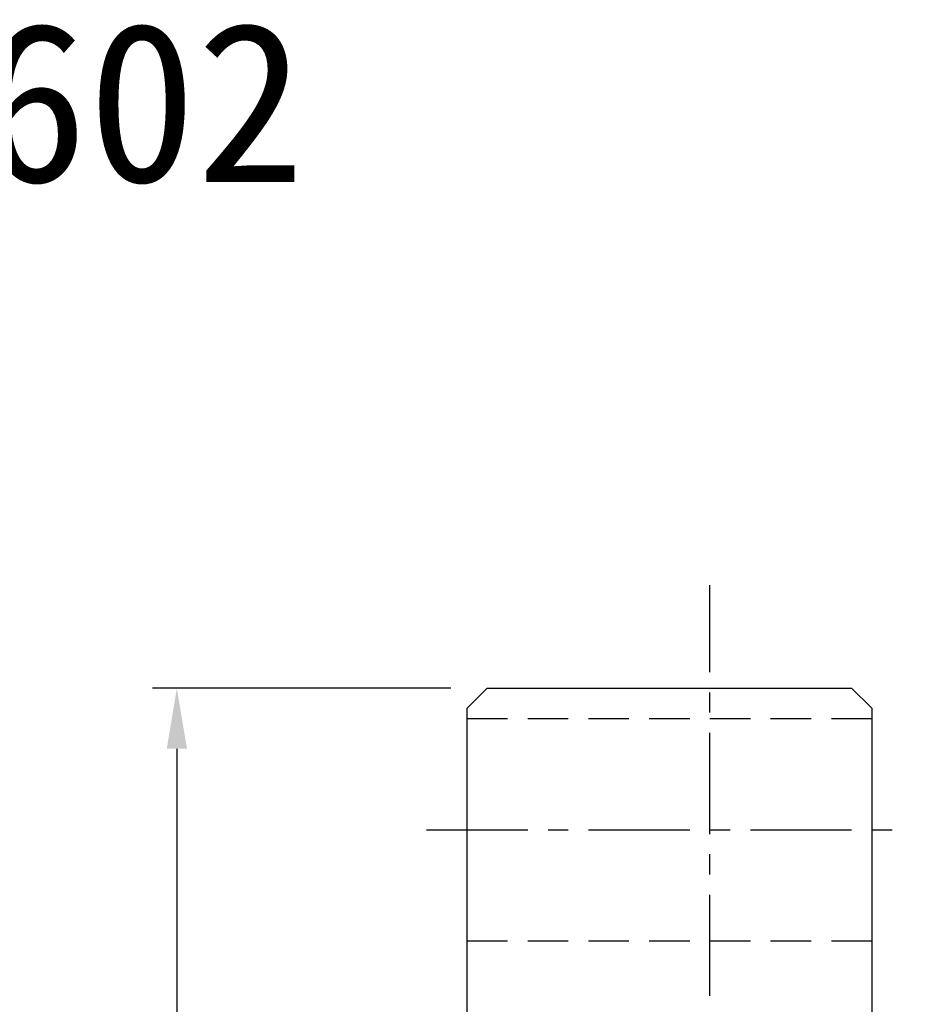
# Model space of a CAD drawing. Header units: millimetres. Extents: x -12 to 103, y 0 to 82.
# Tile 61 of 61: x 44 to 66, y 58 to 82. Entities that reach past the tile are written whole.
import ezdxf

# ---------------------------------------------------------------- set-up
doc = ezdxf.new("R2010")
doc.units = ezdxf.units.MM
doc.header["$LTSCALE"] = 2
doc.header["$MEASUREMENT"] = 0
doc.header["$PDMODE"] = 2
doc.linetypes.add('CENTER', pattern=[2, 1.25, -0.25, 0.25, -0.25])
doc.linetypes.add('DASHED', pattern=[0.75, 0.5, -0.25])
doc.layers.get('DEFPOINTS').update_dxf_attribs({"linetype": 'CONTINUOUS'})
for name, color, linetype in [('CL', 1, 'CENTER'), ('DIM', 4, 'CONTINUOUS'), ('HID', 2, 'DASHED'), ('OUT', 3, 'CONTINUOUS')]:
    doc.layers.add(name, color=color, linetype=linetype)
doc.styles.add('DIM-7', font='SIMPLEX.shx', dxfattribs={"width": 0.7, "bigfont": 'chineset.shx'})
doc.styles.add('T', font='kaiu.ttf')
doc.dimstyles.new('CNS', dxfattribs={"dimtxt": 3.5, "dimasz": 2.5, "dimexe": 1, "dimexo": 1.5, "dimgap": 0.09, "dimtad": 0, "dimdsep": 46, "dimtxsty": 'DIM-7', "dimcen": 0.09, "dimclrd": 1, "dimclre": 1, "dimclrt": 4, "dimadec": 0, "dimazin": 0, "dimtfac": 1, "dimtix": 1, "dimtmove": 2, "dimatfit": 3, "dimfxl": 0, "dimtvp": 0.971429, "dimtolj": 1, "dimarcsym": 0})

# ---------------------------------------------------------------- blocks, each defined once
blk = doc.blocks.new('*D214')
at = {"layer": 'DEFPOINTS', "color": 0}
for p in [(55.211, 65.71), (47.541, 23.71), (55.211, 23.71)]:
    blk.add_point(p, dxfattribs=at)
at = {"layer": 'DIM', "color": 4, "lineweight": -2}
for p, q in [((54.311, 65.71), (46.941, 65.71)), ((47.541, 64.21), (47.541, 25.21)), ((54.311, 23.71), (46.941, 23.71))]:
    blk.add_line(p, q, dxfattribs=at)
at = {"layer": 'DIM', "color": 4}
for points in [[(47.291, 64.21), (47.791, 64.21), (47.541, 65.71)], [(47.291, 25.21), (47.791, 25.21), (47.541, 23.71)]]:
    blk.add_solid(points, dxfattribs=at)
at = {"layer": 'DIM', "color": 4, "insert": (46.191, 44.71), "char_height": 2.1, "attachment_point": 5, "rotation": 90, "style": 'DIM-7'}
blk.add_mtext('\\A1;%%C42', dxfattribs=at)

msp = doc.modelspace()

# ---------------------------------------------------------------- linework, layer by layer
at = {"layer": 'CL'}
for p, q in [((60.711, 50.101), (60.711, 68.249)), ((53.711, 62.21), (65.711, 62.21))]:
    msp.add_line(p, q, dxfattribs=at)
at = {"layer": 'HID'}
for p, q in [((54.711, 64.96), (64.711, 64.96)), ((54.711, 59.46), (64.711, 59.46))]:
    msp.add_line(p, q, dxfattribs=at)
at = {"layer": 'OUT'}
for p, q in [((55.211, 65.71), (54.711, 65.21)), ((55.211, 65.71), (64.211, 65.71)), ((64.211, 65.71), (64.711, 65.21)), ((54.711, 24.21), (54.711, 65.21)), ((64.711, 65.21), (64.711, 24.21))]:
    msp.add_line(p, q, dxfattribs=at)

# ---------------------------------------------------------------- texts
at = {"layer": 'DIM', "style": 'T'}
msp.add_text('SFK01602', height=3.9375, dxfattribs=at).set_placement((29.271, 78.216))

# ---------------------------------------------------------------- dimensions: what is measured, and where the dimension line sits
at = {"layer": 'DIM'}
dim = msp.add_linear_dim(base=(47.541, 23.71), p1=(55.211, 65.71), p2=(55.211, 23.71), angle=90, text='%%C<>', dimstyle='CNS', override={"dimscale": 0.6, "dimgap": 0.5, "dimtad": 1, "dimclrd": 4, "dimclre": 4, "dimtm": 1e-09, "dimtfac": 0.6, "dimtmove": 1}, dxfattribs=at)
dim.commit()
dim.dimension.update_dxf_attribs({"geometry": '*D214', "text_midpoint": (46.191, 44.71)})

doc.saveas('drawing.dxf')
